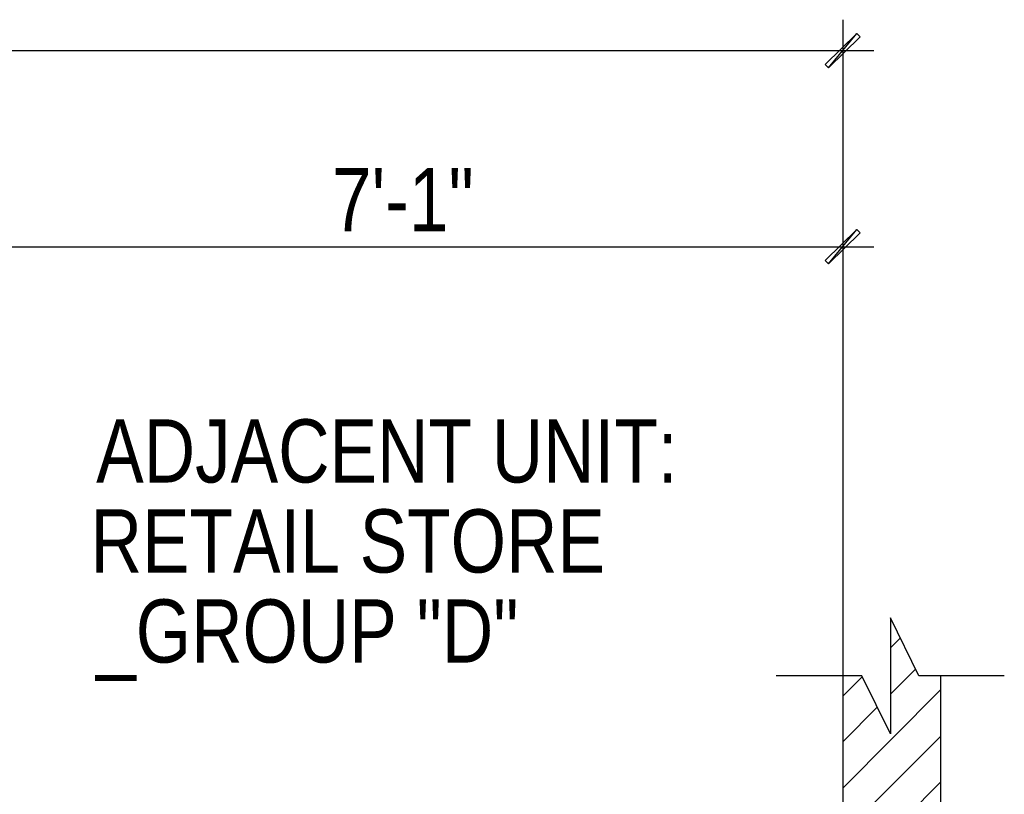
# Model space of a CAD drawing. Header units: millimetres. Extents: x -2604 to 15910, y -8758 to 4239.
# Tile 13 of 13: x 11578 to 13992, y 823 to 2723. Entities that reach past the tile are written whole.
import ezdxf
from ezdxf.enums import TextEntityAlignment as Align

# ---------------------------------------------------------------- set-up
doc = ezdxf.new("R2010")
doc.units = ezdxf.units.MM
doc.layers.add('SOURCE_TEXT', color=7, linetype='Continuous')
doc.layers.add('SOURCE_TRACE', color=8, linetype='Continuous')

msp = doc.modelspace()

# ---------------------------------------------------------------- linework, layer by layer
at = {"layer": 'SOURCE_TRACE'}
for p, q in [((13596.8, 1543), (13596.8, 2722.9)), ((13630.7, 2689), (13553.4, 2613.2)), ((13561.6, 2605), (13630.7, 2689)), ((13561.6, 2605), (13630.7, 2689)), ((13638.8, 2680.9), (13561.6, 2605)), ((13630.7, 2689), (13638.8, 2680.9)), ((-75.9, 2647), (13672.7, 2647)), ((13553.4, 2613.2), (13561.6, 2605)), ((13596.8, 151.7), (13596.8, 2242)), ((13630.7, 2208.1), (13553.4, 2132.2)), ((13561.6, 2124.1), (13630.7, 2208.1)), ((13561.6, 2124.1), (13630.7, 2208.1)), ((13638.8, 2200), (13561.6, 2124.1)), ((13630.7, 2208.1), (13638.8, 2200)), ((11362.9, 2166.1), (13672.7, 2166.1)), ((13553.4, 2132.2), (13561.6, 2124.1)), ((13782.4, 1113.5), (13713.3, 1255.8)), ((13713.3, 1255.8), (13713.3, 971.3)), ((13713.3, 1182.6), (13737.7, 1207)), ((13642.8, 1113.5), (13432.9, 1113.5)), ((13596.8, 238.4), (13596.8, 1113.5)), ((13596.8, 1064.8), (13644.2, 1112.2)), ((13713.3, 971.3), (13642.8, 1113.5)), ((13713.3, 1068.8), (13774.3, 1129.8)), ((13992.4, 1113.5), (13782.4, 1113.5)), ((13836.6, -5449.8), (13836.6, 1113.5)), ((13596.8, 838.5), (13836.6, 1079.7)), ((13596.8, 952.3), (13680.8, 1036.3)), ((13596.8, 726.1), (13836.6, 965.9)), ((13596.8, 612.3), (13836.6, 853.4))]:
    msp.add_line(p, q, dxfattribs=at)

# ---------------------------------------------------------------- texts
at = {"layer": 'SOURCE_TEXT'}
for s, height, p, p2 in [('7\'-1"', 154.99, (12343.7, 2204), (12691.4, 2204)), ('ADJACENT UNIT:', 154.991, (11765.3, 1587.7), (13191.1, 1587.7)), ('RETAIL STORE', 154.991, (11751.7, 1366.9), (13012.9, 1366.9)), ('_GROUP "D"', 154.99, (11765.3, 1146), (12801, 1146))]:
    msp.add_text(s, height=height, dxfattribs=at).set_placement(p, p2, align=Align.FIT)

doc.saveas('drawing.dxf')
